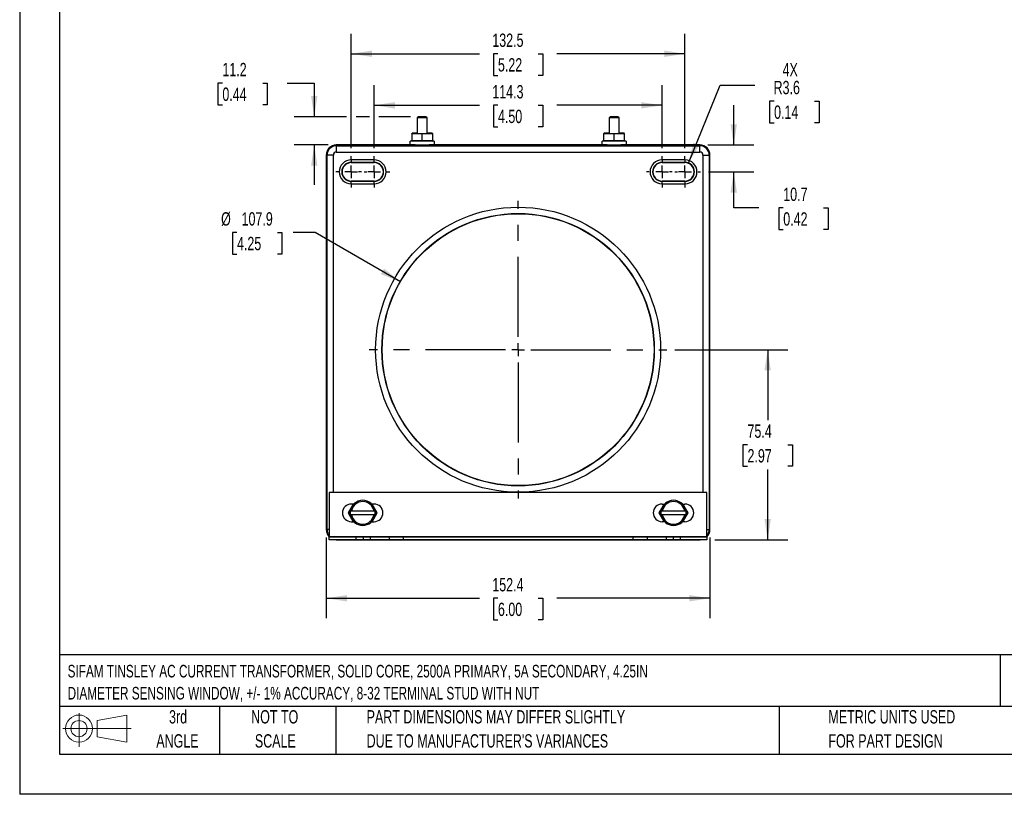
# Model space of a CAD drawing. Header units: millimetres. Extents: x 0 to 699, y 0 to 540.
# Tile 1 of 4: x 0 to 391, y 0 to 308. Entities that reach past the tile are written whole.
import ezdxf

# ---------------------------------------------------------------- set-up
doc = ezdxf.new("R2010")
doc.units = ezdxf.units.MM
doc.header["$LTSCALE"] = 2.5
doc.linetypes.add('CENTERX2', pattern=[20.32, 12.7, -2.54, 2.54, -2.54])
doc.layers.add('CENTER', color=40, linetype='CENTERX2')
doc.layers.add('SLD-DEFPOINTS', color=7, linetype='Continuous')
doc.layers.add('DIMENSIONS', color=140, linetype='Continuous', lineweight=25)
doc.layers.add('TEXT', color=140, linetype='Continuous', lineweight=25)
doc.styles.add('SLDTEXTSTYLE0', font='TXT', dxfattribs={"width": 0.7})
doc.dimstyles.new('SLDDIMSTYLE0', dxfattribs={"dimtxt": 5.39502, "dimasz": 8.255, "dimexe": 0, "dimexo": 0.0625, "dimgap": 1.348755, "dimtad": 0, "dimtih": 1, "dimtoh": 1, "dimrnd": 1e-09, "dimzin": 12, "dimdsep": 46, "dimtxsty": 'SLDTEXTSTYLE0', "dimsah": 1, "dimcen": 0.09, "dimadec": 0, "dimazin": 3, "dimtfac": 1, "dimtofl": 0, "dimtmove": 0, "dimatfit": 3, "dimfxl": 0, "dimfrac": 2, "dimtolj": 1, "dimtzin": 12, "dimarcsym": 0})
doc.dimstyles.new('SLDDIMSTYLE1', dxfattribs={"dimtxt": 5.39502, "dimasz": 8.255, "dimexe": 0, "dimexo": 0.0625, "dimgap": 1.348755, "dimtad": 0, "dimtih": 1, "dimtoh": 1, "dimrnd": 1e-09, "dimzin": 12, "dimdsep": 46, "dimtxsty": 'SLDTEXTSTYLE0', "dimsah": 1, "dimcen": 0, "dimadec": 0, "dimazin": 3, "dimtfac": 1, "dimtofl": 0, "dimtmove": 0, "dimatfit": 3, "dimfxl": 0, "dimfrac": 2, "dimtolj": 1, "dimtzin": 12, "dimarcsym": 0})
doc.dimstyles.new('SLDDIMSTYLE2', dxfattribs={"dimtxt": 5.39502, "dimasz": 8.255, "dimexe": 0, "dimexo": 0.0625, "dimgap": 1.348755, "dimtad": 0, "dimtih": 1, "dimtoh": 1, "dimrnd": 1e-09, "dimzin": 12, "dimdsep": 46, "dimtxsty": 'SLDTEXTSTYLE0', "dimsah": 1, "dimcen": 0.09, "dimadec": 0, "dimazin": 3, "dimtfac": 1, "dimtmove": 0, "dimatfit": 0, "dimfxl": 0, "dimfrac": 2, "dimtolj": 1, "dimtzin": 12, "dimarcsym": 0})
doc.dimstyles.new('SLDDIMSTYLE3', dxfattribs={"dimtxt": 5.39502, "dimasz": 8.255, "dimexe": 0, "dimexo": 0.0625, "dimgap": 1.348755, "dimtad": 0, "dimtih": 1, "dimtoh": 1, "dimrnd": 1e-09, "dimzin": 12, "dimdsep": 46, "dimtxsty": 'SLDTEXTSTYLE0', "dimsah": 1, "dimcen": 0, "dimadec": 0, "dimazin": 3, "dimtfac": 1, "dimtofl": 0, "dimtmove": 0, "dimatfit": 3, "dimfxl": 0, "dimfrac": 2, "dimtolj": 1, "dimtzin": 12, "dimarcsym": 0})

# ---------------------------------------------------------------- blocks, each defined once
blk = doc.blocks.new('Block11')
at = {"color": 7, "linetype": 'Continuous', "lineweight": 18}
for p, q in [((6.47, 13.28), (6.47, 0)), ((13.7, 10.42), (25.44, 12.58)), ((25.44, 12.58), (25.44, 1.83)), ((13.7, 3.99), (13.7, 10.42)), ((0, 7.2), (27.18, 7.2)), ((13.7, 3.99), (25.44, 1.83))]:
    blk.add_line(p, q, dxfattribs=at)
for radius in [5.38, 3.21]:
    blk.add_circle((6.47, 7.2), radius, dxfattribs=at)
blk = doc.blocks.new('Block12')
at = {"layer": 'SLD-DEFPOINTS'}
blk.add_blockref('Block11', (0, 0), dxfattribs=at)
blk = doc.blocks.new('SW_NOTE_0')
at = {"layer": 'TEXT', "color": 0, "linetype": 'CENTERX2', "lineweight": 18, "char_height": 5, "attachment_point": 1, "style": 'SLDTEXTSTYLE0'}
for s, insert in [('SIFAM TINSLEY AC CURRENT TRANSFORMER, SOLID CORE, 2500A PRIMARY, 5A SECONDARY, 4.25IN', (0, 6.45)), ('DIAMETER SENSING WINDOW, +/- 1% ACCURACY, 8-32 TERMINAL STUD WITH NUT', (0, -2.3))]:
    blk.add_mtext(s, dxfattribs=dict(at, insert=insert))
blk = doc.blocks.new('SW_NOTE_0_3')
at = {"layer": 'TEXT', "color": 0, "linetype": 'CENTERX2', "lineweight": 18, "char_height": 5.2917, "attachment_point": 1, "style": 'SLDTEXTSTYLE0'}
for s, insert in [('PART DIMENSIONS MAY DIFFER SLIGHTLY', (0, 6.82)), ("DUE TO MANUFACTURER'S VARIANCES", (0, -2.73))]:
    blk.add_mtext(s, dxfattribs=dict(at, insert=insert))
blk = doc.blocks.new('SW_NOTE_0_4')
at = {"layer": 'TEXT', "color": 0, "linetype": 'CENTERX2', "lineweight": 18, "char_height": 5.292, "attachment_point": 2, "style": 'SLDTEXTSTYLE0'}
for s, insert in [('NOT TO', (13.15, 6.82)), ('SCALE', (13.39, -2.73))]:
    blk.add_mtext(s, dxfattribs=dict(at, insert=insert))
blk = doc.blocks.new('SW_NOTE_0_5')
at = {"layer": 'TEXT', "color": 0, "linetype": 'CENTERX2', "lineweight": 18, "char_height": 5.292, "attachment_point": 2, "style": 'SLDTEXTSTYLE0'}
for s, insert in [('3rd', (5.79, 6.82)), ('ANGLE', (5.54, -2.73))]:
    blk.add_mtext(s, dxfattribs=dict(at, insert=insert))
blk = doc.blocks.new('SW_NOTE_0_6')
at = {"layer": 'TEXT', "color": 0, "linetype": 'CENTERX2', "lineweight": 18, "char_height": 5.2917, "attachment_point": 1, "style": 'SLDTEXTSTYLE0'}
for s, insert in [('METRIC UNITS USED', (0, 6.82)), ('FOR PART DESIGN', (0, -2.73))]:
    blk.add_mtext(s, dxfattribs=dict(at, insert=insert))
blk = doc.blocks.new('_D')
at = {"layer": 'DIMENSIONS'}
for p, q in [((131.69, 256.48), (131.69, 301.93)), ((264.23, 256.48), (264.23, 301.93)), ((131.69, 293.99), (182.63, 293.99)), ((189.94, 293.99), (188.13, 293.99)), ((188.13, 293.99), (188.13, 285.42)), ((205.98, 293.99), (207.79, 293.99)), ((207.79, 293.99), (207.79, 285.42)), ((264.23, 293.99), (213.29, 293.99)), ((188.13, 285.42), (189.94, 285.42)), ((207.79, 285.42), (205.98, 285.42))]:
    blk.add_line(p, q, dxfattribs=at)
for points in [[(131.69, 293.99), (139.94, 292.72), (139.94, 295.26)], [(264.23, 293.99), (255.97, 295.26), (255.97, 292.72)]]:
    blk.add_solid(points, dxfattribs=at)
at = {"layer": 'DIMENSIONS', "char_height": 5.292, "attachment_point": 1, "style": 'SLDTEXTSTYLE0'}
for s, insert in [('132.5', (187.7, 302.02)), ('5.22', (189.94, 292.24))]:
    blk.add_mtext(s, dxfattribs=dict(at, insert=insert))
blk = doc.blocks.new('_D_1')
at = {"layer": 'DIMENSIONS'}
for p, q in [((140.79, 256.48), (140.79, 281.46)), ((255.13, 256.48), (255.13, 281.46)), ((140.79, 273.52), (182.63, 273.52)), ((189.94, 273.52), (188.13, 273.52)), ((188.13, 273.52), (188.13, 264.95)), ((205.98, 273.52), (207.79, 273.52)), ((207.79, 273.52), (207.79, 264.95)), ((255.13, 273.52), (213.29, 273.52)), ((188.13, 264.95), (189.94, 264.95)), ((207.79, 264.95), (205.98, 264.95))]:
    blk.add_line(p, q, dxfattribs=at)
for points in [[(140.79, 273.52), (149.04, 272.25), (149.04, 274.79)], [(255.13, 273.52), (246.87, 274.79), (246.87, 272.25)]]:
    blk.add_solid(points, dxfattribs=at)
at = {"layer": 'DIMENSIONS', "char_height": 5.292, "attachment_point": 1, "style": 'SLDTEXTSTYLE0'}
for s, insert in [('114.3', (187.7, 281.55)), ('4.50', (189.94, 271.77))]:
    blk.add_mtext(s, dxfattribs=dict(at, insert=insert))
blk = doc.blocks.new('_D_2')
at = {"layer": 'DIMENSIONS'}
for p, q in [((86.3, 223.06), (84.49, 223.06)), ((84.49, 223.06), (84.49, 214.49)), ((102.34, 223.06), (104.15, 223.06)), ((104.15, 223.06), (104.15, 214.49)), ((117.33, 223.06), (108.65, 223.06)), ((151.22, 203.5), (117.33, 223.06)), ((84.49, 214.49), (86.3, 214.49)), ((104.15, 214.49), (102.34, 214.49))]:
    blk.add_line(p, q, dxfattribs=at)
blk.add_solid([(151.22, 203.5), (144.7, 208.73), (143.43, 206.53)], dxfattribs=at)
at = {"layer": 'DIMENSIONS', "char_height": 5.292, "attachment_point": 1, "style": 'SLDTEXTSTYLE0'}
for s, insert in [('%%c', (79.99, 231.09)), ('107.9', (88.13, 231.09)), ('4.25', (86.3, 221.31))]:
    blk.add_mtext(s, dxfattribs=dict(at, insert=insert))
blk = doc.blocks.new('_D_3')
at = {"layer": 'DIMENSIONS'}
for p, q in [((121.76, 101.9), (121.76, 69.89)), ((274.16, 101.9), (274.16, 69.89)), ((121.76, 77.83), (182.63, 77.83)), ((189.94, 77.83), (188.13, 77.83)), ((188.13, 77.83), (188.13, 69.26)), ((205.98, 77.83), (207.79, 77.83)), ((207.79, 77.83), (207.79, 69.26)), ((274.16, 77.83), (213.29, 77.83)), ((188.13, 69.26), (189.94, 69.26)), ((207.79, 69.26), (205.98, 69.26))]:
    blk.add_line(p, q, dxfattribs=at)
for points in [[(121.76, 77.83), (130.01, 76.56), (130.01, 79.1)], [(274.16, 77.83), (265.91, 79.1), (265.91, 76.56)]]:
    blk.add_solid(points, dxfattribs=at)
at = {"layer": 'DIMENSIONS', "char_height": 5.292, "attachment_point": 1, "style": 'SLDTEXTSTYLE0'}
for s, insert in [('152.4', (187.7, 85.86)), ('6.00', (189.94, 76.08))]:
    blk.add_mtext(s, dxfattribs=dict(at, insert=insert))
blk = doc.blocks.new('_D_4')
at = {"layer": 'DIMENSIONS'}
for p, q in [((283.59, 257.78), (283.59, 273.65)), ((273.33, 257.78), (291.53, 257.78)), ((273.59, 247.12), (291.53, 247.12)), ((283.59, 232.81), (283.59, 247.12)), ((293.53, 232.81), (283.59, 232.81)), ((303.25, 232.81), (301.44, 232.81)), ((301.44, 232.81), (301.44, 224.24)), ((319.29, 232.81), (321.1, 232.81)), ((321.1, 232.81), (321.1, 224.24)), ((301.44, 224.24), (303.25, 224.24)), ((321.1, 224.24), (319.29, 224.24))]:
    blk.add_line(p, q, dxfattribs=at)
for points in [[(283.59, 257.78), (284.86, 266.03), (282.32, 266.03)], [(283.59, 247.12), (282.32, 238.86), (284.86, 238.86)]]:
    blk.add_solid(points, dxfattribs=at)
at = {"layer": 'DIMENSIONS', "char_height": 5.292, "attachment_point": 1, "style": 'SLDTEXTSTYLE0'}
for s, insert in [('10.7', (303.25, 240.84)), ('0.42', (303.25, 231.06))]:
    blk.add_mtext(s, dxfattribs=dict(at, insert=insert))
blk = doc.blocks.new('_D_5')
at = {"layer": 'DIMENSIONS'}
for p, q in [((260.25, 176.51), (305.01, 176.51)), ((297.07, 176.51), (297.07, 148.58)), ((289.05, 138.79), (287.24, 138.79)), ((287.24, 138.79), (287.24, 130.22)), ((305.09, 138.79), (306.9, 138.79)), ((306.9, 138.79), (306.9, 130.22)), ((287.24, 130.22), (289.05, 130.22)), ((306.9, 130.22), (305.09, 130.22)), ((297.07, 101.08), (297.07, 129.01)), ((276.13, 101.08), (305.01, 101.08))]:
    blk.add_line(p, q, dxfattribs=at)
for points in [[(297.07, 176.51), (295.8, 168.26), (298.34, 168.26)], [(297.07, 101.08), (298.34, 109.33), (295.8, 109.33)]]:
    blk.add_solid(points, dxfattribs=at)
at = {"layer": 'DIMENSIONS', "char_height": 5.292, "attachment_point": 1, "style": 'SLDTEXTSTYLE0'}
for s, insert in [('75.4', (289.05, 146.82)), ('2.97', (289.05, 137.04))]:
    blk.add_mtext(s, dxfattribs=dict(at, insert=insert))
blk = doc.blocks.new('_D_6')
at = {"layer": 'DIMENSIONS'}
for p, q in [((80.5, 282.34), (78.69, 282.34)), ((78.69, 282.34), (78.69, 273.76)), ((96.53, 282.34), (98.34, 282.34)), ((98.34, 282.34), (98.34, 273.76)), ((106.25, 282.34), (116.99, 282.34)), ((116.99, 282.34), (116.99, 268.99)), ((78.69, 273.76), (80.5, 273.76)), ((98.34, 273.76), (96.53, 273.76)), ((129.78, 268.99), (109.05, 268.99)), ((138.88, 268.99), (133.59, 268.99)), ((155.18, 268.99), (142.69, 268.99)), ((122.58, 257.78), (109.05, 257.78)), ((116.99, 257.78), (116.99, 241.9))]:
    blk.add_line(p, q, dxfattribs=at)
for points in [[(116.99, 268.99), (118.26, 277.25), (115.72, 277.25)], [(116.99, 257.78), (115.72, 249.52), (118.26, 249.52)]]:
    blk.add_solid(points, dxfattribs=at)
at = {"layer": 'DIMENSIONS', "char_height": 5.292, "attachment_point": 1, "style": 'SLDTEXTSTYLE0'}
for s, insert in [('11.2', (80.5, 290.37)), ('0.44', (80.5, 280.58))]:
    blk.add_mtext(s, dxfattribs=dict(at, insert=insert))
blk = doc.blocks.new('_D_7')
at = {"layer": 'DIMENSIONS'}
for p, q in [((265.6, 250.5), (278.14, 281.52)), ((278.14, 281.52), (292.03, 281.52)), ((299.62, 275.2), (297.81, 275.2)), ((297.81, 275.2), (297.81, 266.63)), ((315.66, 275.2), (317.47, 275.2)), ((317.47, 275.2), (317.47, 266.63)), ((297.81, 266.63), (299.62, 266.63)), ((317.47, 266.63), (315.66, 266.63))]:
    blk.add_line(p, q, dxfattribs=at)
blk.add_solid([(265.6, 250.5), (269.87, 257.68), (267.52, 258.63)], dxfattribs=at)
at = {"layer": 'DIMENSIONS', "char_height": 5.292, "attachment_point": 1, "style": 'SLDTEXTSTYLE0'}
for s, insert in [('4X', (302.98, 290.29)), ('R3.6', (299.41, 283.23)), ('0.14', (299.62, 273.45))]:
    blk.add_mtext(s, dxfattribs=dict(at, insert=insert))
blk = doc.blocks.new('SW_CENTERMARKSYMBOL_0')
at = {"layer": 'CENTER', "color": 0}
for p, q in [((0, 5.08), (0, 59.12)), ((-5.08, 0), (-59.12, 0)), ((0, 0), (-2.54, 0)), ((0, 0), (0, 2.54)), ((0, 0), (0, -2.54)), ((0, 0), (2.54, 0)), ((5.08, 0), (59.12, 0)), ((0, -5.08), (0, -59.12))]:
    blk.add_line(p, q, dxfattribs=at)
blk = doc.blocks.new('SW_CENTERMARKSYMBOL_1')
at = {"layer": 'CENTER', "color": 0}
for p, q in [((0, 5.08), (0, 6.19)), ((-5.08, 0), (-6.19, 0)), ((0, 0), (-2.54, 0)), ((0, 0), (0, 2.54)), ((0, 0), (0, -2.54)), ((0, 0), (2.54, 0)), ((5.08, 0), (6.19, 0)), ((0, -5.08), (0, -6.19))]:
    blk.add_line(p, q, dxfattribs=at)
blk = doc.blocks.new('SW_CENTERMARKSYMBOL_2')
at = {"layer": 'CENTER', "color": 0}
for p, q in [((0, 5.08), (0, 6.19)), ((-5.08, 0), (-6.19, 0)), ((0, 0), (-2.54, 0)), ((0, 0), (0, 2.54)), ((0, 0), (0, -2.54)), ((0, 0), (2.54, 0)), ((5.08, 0), (6.19, 0)), ((0, -5.08), (0, -6.19))]:
    blk.add_line(p, q, dxfattribs=at)
blk = doc.blocks.new('SW_CENTERMARKSYMBOL_3')
at = {"layer": 'CENTER', "color": 0}
for p, q in [((0, 5.08), (0, 6.19)), ((-5.08, 0), (-6.19, 0)), ((0, 0), (-2.54, 0)), ((0, 0), (0, 2.54)), ((0, 0), (0, -2.54)), ((0, 0), (2.54, 0)), ((5.08, 0), (6.19, 0)), ((0, -5.08), (0, -6.19))]:
    blk.add_line(p, q, dxfattribs=at)
blk = doc.blocks.new('SW_CENTERMARKSYMBOL_4')
at = {"layer": 'CENTER', "color": 0}
for p, q in [((0, 5.08), (0, 6.19)), ((-5.08, 0), (-6.19, 0)), ((0, 0), (-2.54, 0)), ((0, 0), (0, 2.54)), ((0, 0), (0, -2.54)), ((0, 0), (2.54, 0)), ((5.08, 0), (6.19, 0)), ((0, -5.08), (0, -6.19))]:
    blk.add_line(p, q, dxfattribs=at)

msp = doc.modelspace()

# ---------------------------------------------------------------- linework, layer by layer
at = {"color": 7, "linetype": 'Continuous'}
for p in [(0.006, 539.757), (698.506, 0.007)]:
    msp.add_line(p, (0.006, 0.007), dxfattribs=at)
for p, q in [((158.353, 268.994), (157.853, 268.494)), ((157.853, 268.494), (157.853, 262.394)), ((159.86, 268.494), (157.853, 268.494)), ((159.86, 268.994), (158.353, 268.994)), ((161.366, 268.994), (159.86, 268.994)), ((161.866, 268.494), (159.86, 268.494)), ((161.866, 268.494), (161.366, 268.994)), ((161.866, 262.394), (161.866, 268.494)), ((234.553, 268.994), (234.053, 268.494)), ((234.053, 268.494), (234.053, 262.394)), ((236.06, 268.494), (234.053, 268.494)), ((236.06, 268.994), (234.553, 268.994)), ((237.566, 268.994), (236.06, 268.994)), ((238.066, 268.494), (236.06, 268.494)), ((238.066, 268.494), (237.566, 268.994)), ((238.066, 262.394), (238.066, 268.494)), ((155.681, 262.215), (155.881, 262.414)), ((155.681, 262.173), (155.881, 262.374)), ((155.681, 262.173), (155.681, 262.215)), ((155.681, 262.173), (155.681, 259.473)), ((159.86, 262.152), (155.681, 262.173)), ((157.853, 262.424), (155.881, 262.414)), ((155.881, 262.414), (155.881, 262.374)), ((155.881, 262.374), (159.86, 262.354)), ((159.86, 262.354), (163.838, 262.374)), ((159.86, 262.354), (159.86, 262.152)), ((164.038, 262.173), (159.86, 262.152)), ((159.86, 259.452), (159.86, 262.152)), ((163.838, 262.414), (161.866, 262.424)), ((163.838, 262.374), (163.838, 262.414)), ((164.038, 262.215), (163.838, 262.414)), ((163.838, 262.374), (164.038, 262.173)), ((164.038, 262.215), (164.038, 262.173)), ((164.038, 259.473), (164.038, 262.173)), ((231.881, 262.215), (232.081, 262.414)), ((231.881, 262.173), (232.081, 262.374)), ((231.881, 262.173), (231.881, 262.215)), ((236.06, 262.152), (231.881, 262.173)), ((231.881, 262.173), (231.881, 259.473)), ((234.053, 262.424), (232.081, 262.414)), ((232.081, 262.414), (232.081, 262.374)), ((232.081, 262.374), (236.06, 262.354)), ((236.06, 262.354), (240.038, 262.374)), ((236.06, 262.354), (236.06, 262.152)), ((240.238, 262.173), (236.06, 262.152)), ((236.06, 259.452), (236.06, 262.152)), ((240.038, 262.414), (238.066, 262.424)), ((240.038, 262.374), (240.038, 262.414)), ((240.238, 262.215), (240.038, 262.414)), ((240.038, 262.374), (240.238, 262.173)), ((240.238, 262.215), (240.238, 262.173)), ((240.238, 259.473), (240.238, 262.173)), ((155.11, 257.794), (155.11, 259.294)), ((164.61, 259.294), (155.11, 259.294)), ((159.86, 259.452), (155.681, 259.473)), ((155.681, 259.473), (155.861, 259.294)), ((164.038, 259.473), (159.86, 259.452)), ((159.86, 259.294), (159.86, 259.452)), ((163.859, 259.294), (164.038, 259.473)), ((164.61, 259.294), (164.61, 257.794)), ((231.31, 257.794), (231.31, 259.294)), ((240.81, 259.294), (231.31, 259.294)), ((236.06, 259.452), (231.881, 259.473)), ((231.881, 259.473), (232.061, 259.294)), ((240.238, 259.473), (236.06, 259.452)), ((236.06, 259.294), (236.06, 259.452)), ((240.059, 259.294), (240.238, 259.473)), ((240.81, 259.294), (240.81, 257.794)), ((125.76, 257.777), (125.76, 257.46)), ((157.11, 257.777), (125.76, 257.777)), ((125.76, 257.46), (125.76, 254.961)), ((125.76, 257.46), (270.16, 257.46)), ((125.76, 254.961), (270.16, 254.961)), ((155.11, 257.794), (164.61, 257.794)), ((157.11, 257.794), (157.11, 257.776)), ((162.61, 257.776), (162.61, 257.794)), ((233.31, 257.777), (162.61, 257.777)), ((231.31, 257.794), (240.81, 257.794)), ((233.31, 257.794), (233.31, 257.776)), ((238.81, 257.776), (238.81, 257.794)), ((270.16, 257.777), (238.81, 257.777)), ((270.16, 257.46), (270.16, 257.777)), ((270.16, 254.961), (270.16, 257.46)), ((121.759, 253.776), (121.759, 105.076)), ((122.076, 253.776), (121.759, 253.776)), ((122.076, 105.076), (122.076, 253.776)), ((124.575, 253.776), (122.076, 253.776)), ((124.575, 119.786), (124.575, 253.776)), ((140.79, 251.884), (131.69, 251.884)), ((131.69, 251.884), (131.69, 250.884)), ((140.79, 250.884), (131.69, 250.884)), ((131.69, 250.884), (131.69, 250.765)), ((131.69, 250.765), (140.79, 250.765)), ((140.79, 250.884), (140.79, 251.884)), ((140.79, 250.765), (140.79, 250.884)), ((264.23, 251.884), (255.13, 251.884)), ((255.13, 251.884), (255.13, 250.884)), ((264.23, 250.884), (255.13, 250.884)), ((255.13, 250.884), (255.13, 250.765)), ((255.13, 250.765), (264.23, 250.765)), ((264.23, 251.884), (264.23, 250.884)), ((264.23, 250.765), (264.23, 250.884)), ((271.345, 253.776), (271.345, 119.786)), ((271.345, 253.776), (273.844, 253.776)), ((273.844, 253.776), (273.844, 105.076)), ((273.844, 253.776), (274.161, 253.776)), ((274.161, 105.076), (274.161, 253.776)), ((131.69, 243.466), (131.69, 243.348)), ((140.79, 243.466), (131.69, 243.466)), ((131.69, 243.348), (140.79, 243.348)), ((131.69, 242.348), (131.69, 243.348)), ((140.79, 243.348), (140.79, 243.466)), ((140.79, 242.348), (140.79, 243.348)), ((255.13, 243.466), (255.13, 243.348)), ((264.23, 243.466), (255.13, 243.466)), ((255.13, 242.348), (255.13, 243.348)), ((255.13, 243.348), (264.23, 243.348)), ((264.23, 243.348), (264.23, 243.466)), ((264.23, 243.348), (264.23, 242.348)), ((131.69, 242.348), (140.79, 242.348)), ((255.13, 242.348), (264.23, 242.348)), ((272.96, 119.786), (122.96, 119.786)), ((122.96, 119.786), (122.96, 102.376)), ((272.96, 102.376), (272.96, 119.786)), ((132.487, 115.236), (130.466, 111.736)), ((132.669, 115.236), (131.69, 115.236)), ((140.79, 115.236), (139.811, 115.236)), ((142.013, 111.736), (139.993, 115.236)), ((255.927, 115.236), (253.906, 111.736)), ((255.13, 115.236), (256.109, 115.236)), ((263.251, 115.236), (264.23, 115.236)), ((265.453, 111.736), (263.433, 115.236)), ((130.466, 111.736), (132.487, 108.236)), ((131.044, 111.736), (130.466, 111.736)), ((131.253, 112.098), (131.044, 111.736)), ((131.044, 111.736), (131.253, 111.373)), ((131.304, 112.536), (131.811, 112.536)), ((131.811, 110.936), (131.304, 110.936)), ((131.811, 112.536), (140.668, 112.536)), ((140.668, 110.936), (131.811, 110.936)), ((139.993, 108.236), (142.013, 111.736)), ((140.668, 112.536), (141.175, 112.536)), ((141.175, 110.936), (140.668, 110.936)), ((141.436, 111.736), (141.227, 112.098)), ((141.227, 111.373), (141.436, 111.736)), ((141.436, 111.736), (142.013, 111.736)), ((253.906, 111.736), (255.927, 108.236)), ((253.906, 111.736), (254.484, 111.736)), ((254.693, 112.098), (254.484, 111.736)), ((254.484, 111.736), (254.693, 111.373)), ((254.744, 112.536), (255.251, 112.536)), ((255.251, 110.936), (254.744, 110.936)), ((255.251, 112.536), (264.108, 112.536)), ((264.108, 110.936), (255.251, 110.936)), ((263.433, 108.236), (265.453, 111.736)), ((264.108, 112.536), (264.615, 112.536)), ((264.615, 110.936), (264.108, 110.936)), ((264.876, 111.736), (264.667, 112.098)), ((264.667, 111.373), (264.876, 111.736)), ((264.876, 111.736), (265.453, 111.736)), ((131.69, 108.236), (132.669, 108.236)), ((139.811, 108.236), (140.79, 108.236)), ((256.109, 108.236), (255.13, 108.236)), ((264.23, 108.236), (263.251, 108.236)), ((122.076, 105.076), (121.759, 105.076)), ((122.96, 105.076), (122.076, 105.076)), ((122.96, 102.376), (272.96, 102.376)), ((122.96, 102.076), (122.96, 102.376)), ((122.96, 101.076), (122.96, 102.076)), ((133.56, 102.076), (122.96, 102.076)), ((133.56, 102.076), (133.56, 101.076)), ((136.355, 102.076), (133.56, 102.076)), ((136.355, 102.076), (136.355, 101.076)), ((136.365, 102.076), (136.355, 102.076)), ((136.365, 102.076), (136.365, 101.076)), ((139.16, 102.076), (136.365, 102.076)), ((139.16, 102.076), (139.16, 101.076)), ((146.778, 102.076), (139.16, 102.076)), ((146.778, 102.076), (146.778, 101.076)), ((152.368, 102.076), (146.778, 102.076)), ((152.368, 102.076), (152.368, 101.076)), ((243.552, 102.076), (152.368, 102.076)), ((243.552, 102.076), (243.552, 101.076)), ((249.142, 102.076), (243.552, 102.076)), ((249.142, 102.076), (249.142, 101.076)), ((256.76, 102.076), (249.142, 102.076)), ((256.76, 102.076), (256.76, 101.076)), ((259.555, 102.076), (256.76, 102.076)), ((259.555, 102.076), (259.555, 101.076)), ((259.565, 102.076), (259.555, 102.076)), ((259.565, 102.076), (259.565, 101.076)), ((262.36, 102.076), (259.565, 102.076)), ((262.36, 102.076), (262.36, 101.076)), ((272.96, 102.076), (262.36, 102.076)), ((272.96, 105.076), (273.844, 105.076)), ((272.96, 102.376), (272.96, 102.076)), ((272.96, 102.076), (272.96, 101.076)), ((273.844, 105.076), (274.161, 105.076)), ((133.56, 101.076), (122.96, 101.076)), ((125.657, 101.076), (125.76, 101.075)), ((125.76, 101.076), (125.76, 101.075)), ((125.76, 101.075), (270.16, 101.075)), ((136.355, 101.076), (133.56, 101.076)), ((136.365, 101.076), (136.355, 101.076)), ((139.16, 101.076), (136.365, 101.076)), ((146.778, 101.076), (139.16, 101.076)), ((152.368, 101.076), (146.778, 101.076)), ((243.552, 101.076), (152.368, 101.076)), ((249.142, 101.076), (243.552, 101.076)), ((256.76, 101.076), (249.142, 101.076)), ((259.555, 101.076), (256.76, 101.076)), ((259.565, 101.076), (259.555, 101.076)), ((262.36, 101.076), (259.565, 101.076)), ((272.96, 101.076), (262.36, 101.076)), ((270.16, 101.075), (270.262, 101.076)), ((270.16, 101.076), (270.16, 101.075))]:
    msp.add_line(p, q)
for centre, radius in [((197.953, 176.514), 56.58), ((197.96, 176.514), 54.08), ((197.96, 176.514), 53.975)]:
    msp.add_circle(centre, radius)
for centre, radius, start, end in [((125.76, 253.776), 4.001, 90, 180), ((125.76, 253.776), 3.684, 90, 180), ((125.759, 253.776), 1.185, 89.98343, 180.01657), ((270.16, 253.776), 4.001, 0, 90), ((270.16, 253.776), 3.684, 0, 90), ((270.16, 253.776), 1.185, 359.98343, 90.01657), ((131.69, 247.116), 4.768, 90, 270), ((131.69, 247.116), 3.768, 90, 270), ((131.69, 247.116), 3.65, 90, 270), ((140.79, 247.116), 4.768, 270, 90), ((140.79, 247.116), 3.768, 270, 90), ((140.79, 247.116), 3.65, 270, 90), ((255.13, 247.116), 4.768, 90, 270), ((255.13, 247.116), 3.768, 90, 270), ((255.13, 247.116), 3.65, 90, 270), ((264.23, 247.116), 4.768, 270, 90), ((264.23, 247.116), 3.768, 270, 90), ((264.23, 247.116), 3.65, 270, 90), ((131.69, 111.736), 3.5, 90, 270), ((136.24, 111.736), 5, 9.2069, 170.7931), ((136.24, 111.736), 4.5, 10.24035, 169.75965), ((140.79, 111.736), 3.5, 270, 90), ((255.13, 111.736), 3.5, 90, 270), ((259.68, 111.736), 5, 9.2069, 170.7931), ((259.68, 111.736), 4.5, 10.24035, 169.75965), ((264.23, 111.736), 3.5, 270, 90), ((136.24, 111.736), 5, 170.7931, 189.2069), ((136.24, 111.736), 5, 189.2069, 350.7931), ((136.24, 111.736), 4.5, 190.24035, 349.75965), ((136.24, 111.736), 5, 350.7931, 9.2069), ((259.68, 111.736), 5, 170.7931, 189.2069), ((259.68, 111.736), 5, 189.2069, 350.7931), ((259.68, 111.736), 4.5, 190.24035, 349.75965), ((259.68, 111.736), 5, 350.7931, 9.2069), ((125.76, 105.076), 4.001, 180, 225.59137), ((125.76, 105.076), 3.684, 180, 220.53298), ((270.16, 105.076), 4.001, 314.40863, 360), ((270.16, 105.076), 3.684, 319.46702, 360)]:
    msp.add_arc(centre, radius, start, end)
for centre, major_axis, ratio, start_param, end_param in [((159.86, 262.394), (2.007, 0), 0.0087269, 3.1415927, 6.2831853), ((236.06, 262.394), (2.007, 0), 0.0087269, 3.1415927, 6.2831853), ((159.86, 257.776), (2.75, 0), 0.0261859, 3.1234098, 6.3013681), ((236.06, 257.776), (2.75, 0), 0.0261859, 3.1234098, 6.3013681)]:
    msp.add_ellipse(centre, major_axis=major_axis, ratio=ratio, start_param=start_param, end_param=end_param)
at = {"layer": 'TEXT'}
for p, q in [((15.875, 523.875), (15.875, 15.875)), ((682.625, 55.315), (15.875, 55.315)), ((389.397, 55.315), (389.397, 34.925)), ((682.625, 34.925), (15.875, 34.925)), ((79.375, 34.925), (79.375, 15.875)), ((125.529, 34.925), (125.529, 15.875)), ((301.616, 34.925), (301.616, 15.875)), ((15.875, 15.875), (682.625, 15.875))]:
    msp.add_line(p, q, dxfattribs=at)

# ---------------------------------------------------------------- block references
at = {"layer": 'CENTER'}
for name, p in [('SW_CENTERMARKSYMBOL_3', (131.69, 247.116)), ('SW_CENTERMARKSYMBOL_4', (140.79, 247.116)), ('SW_CENTERMARKSYMBOL_1', (255.13, 247.116)), ('SW_CENTERMARKSYMBOL_2', (264.23, 247.116)), ('SW_CENTERMARKSYMBOL_0', (197.96, 176.514))]:
    msp.add_blockref(name, p, dxfattribs=at)
at = {"layer": 'SLD-DEFPOINTS'}
msp.add_blockref('Block12', (17.095, 18.885), dxfattribs=at)
at = {"layer": 'TEXT', "linetype": 'CENTERX2', "lineweight": 18}
for name, p in [('SW_NOTE_0', (19.033, 44.941)), ('SW_NOTE_0_5', (57.118, 26.589)), ('SW_NOTE_0_4', (88.143, 26.589)), ('SW_NOTE_0_3', (137.798, 26.589)), ('SW_NOTE_0_6', (321.196, 26.589))]:
    msp.add_blockref(name, p, dxfattribs=at)

# ---------------------------------------------------------------- dimensions: what is measured, and where the dimension line sits
at = {"layer": 'DIMENSIONS'}
for base, p1, p2, angle, dimstyle, picture, middle in [((264.23, 293.994), (131.69, 253.305), (264.23, 253.305), 0, 'SLDDIMSTYLE0', '_D', (197.96, 293.994)), ((116.989, 257.777), (158.353, 268.994), (125.76, 257.777), 90, 'SLDDIMSTYLE2', '_D_6', (116.989, 282.336)), ((283.594, 247.116), (270.16, 257.777), (270.419, 247.116), 90, 'SLDDIMSTYLE2', '_D_4', (283.594, 232.811)), ((297.07, 176.514), (272.96, 101.076), (257.08, 176.514), 90, 'SLDDIMSTYLE0', '_D_5', (297.07, 138.795)), ((274.161, 77.831), (121.759, 105.076), (274.161, 105.076), 0, 'SLDDIMSTYLE0', '_D_3', (197.96, 77.831))]:
    dim = msp.add_linear_dim(base=base, p1=p1, p2=p2, angle=angle, dimstyle=dimstyle, dxfattribs=at)
    dim.commit()
    dim.dimension.update_dxf_attribs({"geometry": picture, "text_midpoint": middle, "dimtype": 160})
dim = msp.add_radius_dim(center=(264.23, 247.116), mpoint=(265.598, 250.499), text='4X\\P<>', dimstyle='SLDDIMSTYLE3', dxfattribs=at)
dim.commit()
dim.dimension.update_dxf_attribs({"geometry": '_D_7', "text_midpoint": (307.64, 278.731), "dimtype": 164})
dim = msp.add_linear_dim(base=(255.13, 273.522), p1=(140.79, 253.305), p2=(255.13, 253.305), dimstyle='SLDDIMSTYLE0', dxfattribs=at)
dim.commit()
dim.dimension.update_dxf_attribs({"geometry": '_D_1', "text_midpoint": (197.96, 273.522), "dimtype": 160})
dim = msp.add_diameter_dim_2p(p1=(244.703, 149.527), p2=(151.216, 203.501), dimstyle='SLDDIMSTYLE1', dxfattribs=at)
dim.commit()
dim.dimension.update_dxf_attribs({"geometry": '_D_2', "text_midpoint": (94.32, 223.063), "dimtype": 163})

doc.saveas('drawing.dxf')
